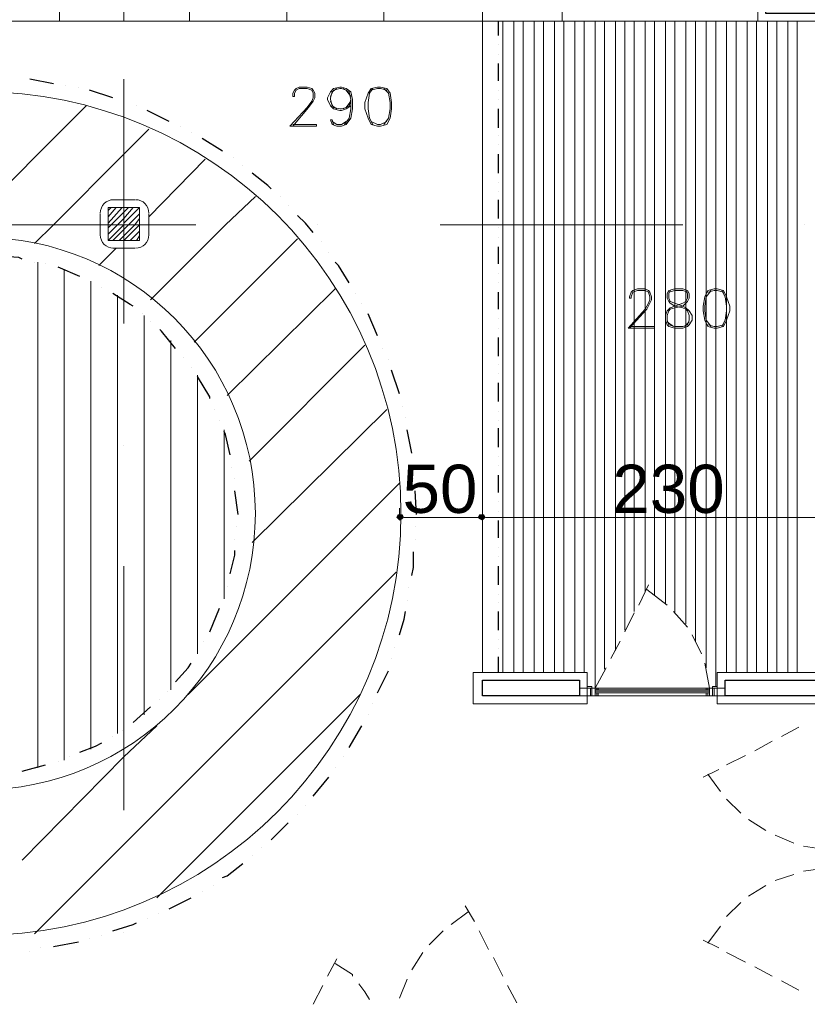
# Model space of a CAD drawing. Header units: metres. Extents: x 5.7 to 89.8, y 4 to 63.5.
# Tile 9 of 45: x 30.9 to 35.8, y 24.9 to 30.9. Entities that reach past the tile are written whole.
import ezdxf

# ---------------------------------------------------------------- set-up
doc = ezdxf.new("R2010")
doc.units = ezdxf.units.M
doc.header["$MEASUREMENT"] = 0
for name, color, linetype in [('PDF10_ax', 7, 'Continuous'), ('PDF10_column', 7, 'Continuous'), ('PDF10_dim', 7, 'Continuous'), ('PDF10_halozen', 7, 'Continuous'), ('PDF10_hatch-plan', 7, 'Continuous'), ('PDF10_khatchin', 7, 'Continuous'), ('PDF10_Layer5', 7, 'Continuous'), ('PDF10_saghf kazeb', 7, 'Continuous'), ('PDF10_Text', 7, 'Continuous'), ('PDF10_textt', 7, 'Continuous'), ('PDF10_wall', 7, 'Continuous'), ('PDF10_WIN', 7, 'Continuous')]:
    doc.layers.add(name, color=color, linetype=linetype)
doc.styles.add('PDF Arial', font='arial.ttf')

msp = doc.modelspace()

# ---------------------------------------------------------------- linework, layer by layer
at = {"layer": 'PDF10_ax', "lineweight": 9}
for points in [[(31.5839, 30.5566), (31.5839, 29.0541)], [(30.5245, 29.6609), (32.027, 29.6609)], [(32.7782, 29.6609), (32.7782, 29.6609)], [(33.5294, 29.6609), (35.0223, 29.6609)], [(35.7735, 29.6609), (35.7735, 29.6609)], [(31.5839, 28.3029), (31.5839, 28.3029)], [(31.5839, 27.5613), (31.5839, 26.0588)], [(31.5839, 25.3076), (31.5839, 25.3076)]]:
    msp.add_lwpolyline(points, dxfattribs=at)
at = {"layer": 'PDF10_column', "lineweight": 18}
for points in [[(31.5839, 31.4138), (31.5839, 30.9129)], [(31.5839, 29.815), (31.5839, 29.5164)], [(31.4876, 29.7476), (31.5069, 29.7668)], [(31.4876, 29.709), (31.5358, 29.7668)], [(31.4876, 29.6705), (31.5743, 29.7668)], [(31.4876, 29.6416), (31.5069, 29.6609), (31.5839, 29.7379), (31.6128, 29.7668)], [(31.4876, 29.6031), (31.5454, 29.6609), (31.5839, 29.6994), (31.6417, 29.7668)], [(31.4876, 29.5646), (31.5839, 29.6609), (31.5839, 29.6705), (31.6802, 29.7668)], [(31.5165, 29.5646), (31.5839, 29.632), (31.6128, 29.6609), (31.6802, 29.7283)], [(31.555, 29.5646), (31.5839, 29.5935), (31.6513, 29.6609), (31.6802, 29.6994)], [(31.738, 29.6609), (31.4394, 29.6609)], [(31.5839, 29.5646), (31.6802, 29.6609)], [(31.6224, 29.5646), (31.6802, 29.6224)], [(31.661, 29.5646), (31.6802, 29.5935)]]:
    msp.add_lwpolyline(points, dxfattribs=at)
msp.add_lwpolyline([(31.6802, 29.5646), (31.4876, 29.5646), (31.4876, 29.7668), (31.6802, 29.7668)], close=True, dxfattribs=at)
at = {"layer": 'PDF10_dim', "lineweight": 20}
for points in [[(33.279, 27.8599), (33.279, 27.9176)], [(33.7895, 27.9273), (33.7895, 27.8599), (33.7895, 27.9176)], [(33.3079, 27.8599), (33.3272, 27.8599), (33.7413, 27.8599), (33.7606, 27.8599)], [(33.8087, 27.8599), (33.828, 27.8599), (36.0432, 27.8599), (36.0624, 27.8599)]]:
    msp.add_lwpolyline(points, dxfattribs=at)
at = {"layer": 'PDF10_dim', "transparency": 33554559}
for points in [[(33.2694, 27.8791), (33.279, 27.8599), (33.2597, 27.8599)], [(33.279, 27.8791), (33.2694, 27.8791), (33.279, 27.8599)], [(33.3079, 27.8599), (33.279, 27.8599), (33.2983, 27.8791)], [(33.279, 27.8599), (33.2983, 27.8791), (33.279, 27.8791)], [(33.7702, 27.8791), (33.7606, 27.8599), (33.7895, 27.8599)], [(33.7702, 27.8791), (33.7895, 27.8599), (33.7606, 27.8599)], [(33.7895, 27.8599), (33.7895, 27.8791), (33.7702, 27.8791)], [(33.7895, 27.8791), (33.7702, 27.8791), (33.7895, 27.8599)], [(33.8087, 27.8599), (33.7991, 27.8791), (33.7895, 27.8599)], [(33.7991, 27.8791), (33.7895, 27.8599), (33.7895, 27.8791)], [(33.8087, 27.8599), (33.7895, 27.8599), (33.7991, 27.8791)], [(33.7895, 27.8599), (33.7991, 27.8791), (33.7895, 27.8791)], [(33.2597, 27.8599), (33.2694, 27.8502), (33.279, 27.8599)], [(33.2694, 27.8502), (33.279, 27.8599), (33.279, 27.8406)], [(33.279, 27.8599), (33.279, 27.8406), (33.2983, 27.8502)], [(33.2983, 27.8502), (33.3079, 27.8599), (33.279, 27.8599)], [(33.7606, 27.8599), (33.7895, 27.8599), (33.7702, 27.8502)], [(33.7606, 27.8599), (33.7702, 27.8502), (33.7895, 27.8599)], [(33.7895, 27.8599), (33.7702, 27.8502), (33.7895, 27.8406)], [(33.7702, 27.8502), (33.7895, 27.8599), (33.7895, 27.8406)], [(33.7895, 27.8406), (33.7991, 27.8502), (33.7895, 27.8599)], [(33.7991, 27.8502), (33.7895, 27.8599), (33.8087, 27.8599)], [(33.7895, 27.8599), (33.7895, 27.8406), (33.7991, 27.8502)], [(33.7991, 27.8502), (33.8087, 27.8599), (33.7895, 27.8599)]]:
    msp.add_solid(points, dxfattribs=at)
at = {"layer": 'PDF10_halozen', "lineweight": 25}
for points in [[(33.8858, 30.9129), (33.8858, 30.8263)], [(33.8858, 30.7685), (33.8858, 30.7685)], [(33.8858, 30.7107), (33.8858, 30.7107)], [(33.8858, 30.6529), (33.8858, 30.547)], [(31.1505, 30.5277), (31.006, 30.5566)], [(31.2276, 30.5181), (31.2276, 30.5181)], [(31.3046, 30.5084), (31.3046, 30.5084)], [(31.5165, 30.441), (31.372, 30.4892)], [(33.8858, 30.4892), (33.8858, 30.4892)], [(31.5839, 30.4218), (31.5839, 30.4218)], [(33.8858, 30.4314), (33.8858, 30.4314)], [(31.661, 30.3929), (31.661, 30.3929)], [(31.8632, 30.2965), (31.7284, 30.364)], [(33.8858, 30.3736), (33.8858, 30.258)], [(31.9306, 30.2677), (31.9306, 30.2677)], [(31.9981, 30.2291), (31.9981, 30.2291)], [(32.1907, 30.1136), (32.0655, 30.1906)], [(33.8858, 30.2099), (33.8858, 30.2099)], [(33.8858, 30.1521), (33.8858, 30.1521)], [(32.2581, 30.075), (32.2581, 30.075)], [(33.8858, 30.0943), (33.8858, 29.9787)], [(32.3159, 30.0269), (32.3159, 30.0269)], [(32.4892, 29.8824), (32.47, 29.9017), (32.3737, 29.9787)], [(33.8858, 29.9209), (33.8858, 29.9209)], [(32.547, 29.8342), (32.547, 29.8342)], [(33.8858, 29.8631), (33.8858, 29.8631)], [(33.8858, 29.815), (33.8858, 29.6994)], [(32.5952, 29.7765), (32.5952, 29.7765)], [(32.7493, 29.6127), (32.7011, 29.6705), (32.653, 29.7187)], [(33.8858, 29.6416), (33.8858, 29.6416)], [(33.8858, 29.5838), (33.8858, 29.5838)], [(32.7974, 29.5549), (32.7974, 29.5549)], [(33.8858, 29.526), (33.8858, 29.4201)], [(30.9579, 29.449), (30.9386, 29.4586), (30.8134, 29.4683)], [(32.8456, 29.4875), (32.8456, 29.4875)], [(31.0349, 29.4297), (31.0349, 29.4297)], [(31.1024, 29.4201), (31.1024, 29.4201)], [(31.3142, 29.3431), (31.1794, 29.4008)], [(32.9708, 29.3045), (32.9034, 29.4105), (32.8841, 29.4297)], [(33.8858, 29.3623), (33.8858, 29.3623)], [(31.3817, 29.3142), (31.3817, 29.3142)], [(31.4491, 29.2756), (31.4491, 29.2756)], [(33.8858, 29.3045), (33.8858, 29.3045)], [(31.6417, 29.1601), (31.6224, 29.1697), (31.5165, 29.2371)], [(33.0093, 29.2371), (33.0093, 29.2371)], [(33.8858, 29.2467), (33.8858, 29.1408)], [(33.0479, 29.1793), (33.0479, 29.1793)], [(31.6995, 29.1119), (31.6995, 29.1119)], [(33.1442, 28.9771), (33.0864, 29.1119)], [(33.8858, 29.083), (33.8858, 29.083)], [(31.7476, 29.0638), (31.7476, 29.0638)], [(33.8858, 29.0252), (33.8858, 29.0252)], [(31.9017, 28.9), (31.8151, 29.006), (31.8054, 29.0156)], [(33.8858, 28.9674), (33.8858, 28.8519)], [(33.1731, 28.9), (33.1731, 28.9)], [(31.9499, 28.8422), (31.9499, 28.8422)], [(31.9981, 28.7844), (31.9981, 28.7844)], [(33.2116, 28.8326), (33.2116, 28.8326)], [(33.8858, 28.8037), (33.8858, 28.8037)], [(32.1136, 28.5918), (32.1136, 28.6015), (32.0366, 28.7267)], [(33.279, 28.6207), (33.2309, 28.7652)], [(33.8858, 28.7459), (33.8858, 28.7459)], [(33.8858, 28.6881), (33.8858, 28.5726)], [(33.2983, 28.5437), (33.2983, 28.5437)], [(32.1425, 28.5244), (32.1425, 28.5244)], [(33.3175, 28.4762), (33.3175, 28.4762)], [(33.8858, 28.5148), (33.8858, 28.5148)], [(32.1714, 28.457), (32.1714, 28.457)], [(33.8858, 28.457), (33.8858, 28.457)], [(32.2388, 28.2451), (32.2099, 28.3703), (32.2003, 28.3896)], [(33.3561, 28.2547), (33.3272, 28.3992)], [(33.8858, 28.4088), (33.8858, 28.2933)], [(33.8858, 28.2355), (33.8858, 28.2355)], [(33.3657, 28.1777), (33.3657, 28.1777)], [(33.8858, 28.1777), (33.8858, 28.1777)], [(32.2485, 28.168), (32.2485, 28.168)], [(33.8858, 28.1199), (33.8858, 28.014)], [(32.2677, 28.1006), (32.2677, 28.1006)], [(33.3657, 28.1006), (33.3657, 28.1006)], [(32.287, 27.8791), (32.2677, 28.0236)], [(33.3849, 27.8791), (33.3753, 28.0236)], [(33.8858, 27.9562), (33.8858, 27.9562)], [(32.287, 27.8791), (32.287, 27.8791)], [(33.3849, 27.8791), (33.3849, 27.8791)], [(33.8858, 27.8984), (33.8858, 27.8984)], [(33.8858, 27.8406), (33.8858, 27.7346)], [(32.2774, 27.8021), (32.2774, 27.8021)], [(33.3753, 27.8021), (33.3753, 27.8021)], [(32.2677, 27.725), (32.2677, 27.725)], [(33.3753, 27.725), (33.3753, 27.725)], [(32.2388, 27.5131), (32.2677, 27.6287), (32.2677, 27.6576)], [(33.3561, 27.5035), (33.3657, 27.5517), (33.3657, 27.648)], [(33.8858, 27.6769), (33.8858, 27.6769)], [(33.8858, 27.6191), (33.8858, 27.6191)], [(33.8858, 27.5613), (33.8858, 27.4457)], [(32.2196, 27.4361), (32.2196, 27.4361)], [(33.3368, 27.4264), (33.3368, 27.4264)], [(33.8858, 27.3879), (33.8858, 27.3879)], [(32.2003, 27.3687), (32.2003, 27.3687)], [(33.3272, 27.3494), (33.3272, 27.3494)], [(33.8858, 27.3398), (33.8858, 27.3398)], [(32.1136, 27.1568), (32.1714, 27.3012)], [(33.279, 27.1375), (33.3079, 27.2338), (33.3175, 27.282)], [(33.8858, 27.282), (33.8858, 27.1664)], [(32.0751, 27.099), (32.0751, 27.099)], [(33.8858, 27.1086), (33.8858, 27.1086)], [(32.0366, 27.0316), (32.0366, 27.0316)], [(33.2501, 27.0605), (33.2501, 27.0605)], [(33.8858, 27.0508), (33.8858, 27.0508)], [(31.9017, 26.8486), (31.9788, 26.9353), (31.9981, 26.9641)], [(33.2309, 26.993), (33.2309, 26.993)], [(33.8858, 27.0027), (33.8858, 26.9064)], [(33.1442, 26.7812), (33.2116, 26.916)], [(31.8536, 26.7908), (31.8536, 26.7908)], [(31.8054, 26.7426), (31.8054, 26.7426)], [(31.6417, 26.5982), (31.7476, 26.6945)], [(33.1153, 26.7137), (33.1153, 26.7137)], [(33.0864, 26.6463), (33.0864, 26.6463)], [(31.5743, 26.55), (31.5743, 26.55)], [(32.9708, 26.4441), (33.0479, 26.5789)], [(31.5165, 26.5115), (31.5165, 26.5115)], [(31.3142, 26.4152), (31.4106, 26.4537), (31.4491, 26.473)], [(31.1794, 26.3574), (31.1794, 26.3574)], [(31.2468, 26.3863), (31.2468, 26.3863)], [(32.9323, 26.3863), (32.9323, 26.3863)], [(30.9579, 26.2996), (31.1024, 26.3381)], [(32.8841, 26.3189), (32.8841, 26.3189)], [(32.7493, 26.1455), (32.8456, 26.2611)], [(32.7011, 26.0877), (32.7011, 26.0877)], [(32.653, 26.0299), (32.653, 26.0299)], [(32.4892, 25.8758), (32.5952, 25.9818)], [(32.4315, 25.8277), (32.4315, 25.8277)], [(32.3737, 25.7795), (32.3737, 25.7795)], [(32.1907, 25.6447), (32.2196, 25.6543), (32.3159, 25.7314)], [(32.1329, 25.5965), (32.1329, 25.5965)], [(31.8632, 25.4521), (31.9403, 25.4906), (31.9981, 25.5195)], [(32.0655, 25.558), (32.0655, 25.558)], [(31.7284, 25.3943), (31.7284, 25.3943)], [(31.7958, 25.4232), (31.7958, 25.4232)], [(31.5165, 25.3172), (31.6417, 25.3557), (31.661, 25.3654)], [(31.372, 25.2691), (31.372, 25.2691)], [(31.4491, 25.2883), (31.4491, 25.2883)], [(31.0735, 25.2113), (31.0735, 25.2113)], [(31.1505, 25.2209), (31.3046, 25.2498)], [(31.006, 25.192), (31.006, 25.192)]]:
    msp.add_lwpolyline(points, dxfattribs=at)
at = {"layer": 'PDF10_hatch-plan', "lineweight": 18}
for points in [[(33.9147, 26.9064), (33.9147, 29.6609), (33.9147, 30.9129)], [(33.9821, 26.9064), (33.9821, 29.6609), (33.9821, 30.9129)], [(34.0399, 26.9064), (34.0399, 29.6609), (34.0399, 30.9129)], [(34.1073, 26.9064), (34.1073, 29.6609), (34.1073, 30.9129)], [(34.1651, 26.9064), (34.1651, 29.6609), (34.1651, 30.9129)], [(34.2325, 26.9064), (34.2325, 29.6609), (34.2325, 30.9129)], [(34.2903, 26.9064), (34.2903, 29.6609), (34.2903, 30.9129)], [(34.3577, 26.9064), (34.3577, 29.6609), (34.3577, 30.9129)], [(34.4155, 26.9064), (34.4155, 29.6609), (34.4155, 30.9129)], [(34.4829, 26.8101), (34.4829, 29.6609), (34.4829, 30.9129)], [(34.5407, 26.9256), (34.5407, 29.6609), (34.5407, 30.9129)], [(34.6081, 27.0412), (34.6081, 29.6609), (34.6081, 30.9129)], [(34.6659, 27.1664), (34.6659, 29.6609), (34.6659, 30.9129)], [(34.7237, 27.282), (34.7237, 29.6609), (34.7237, 30.9129)], [(34.7911, 27.4072), (34.7911, 29.6609), (34.7911, 30.9129)], [(34.8489, 27.3783), (34.8489, 29.6609), (34.8489, 30.9129)], [(34.9163, 27.3301), (34.9163, 29.6609), (34.9163, 30.9129)], [(34.9741, 27.2723), (34.9741, 29.6609), (34.9741, 30.9129)], [(35.0415, 27.2049), (35.0415, 29.6609), (35.0415, 30.9129)], [(35.0993, 27.099), (35.0993, 29.6609), (35.0993, 30.9129)], [(35.1667, 26.9353), (35.1667, 29.6609), (35.1667, 30.9129)], [(35.2245, 26.8197), (35.2245, 29.6609), (35.2245, 30.9129)], [(35.2919, 26.9064), (35.2919, 29.6609), (35.2919, 30.9129)], [(35.3497, 26.9064), (35.3497, 29.6609), (35.3497, 30.9129)], [(35.4171, 26.9064), (35.4171, 29.6609), (35.4171, 30.9129)], [(35.4749, 26.9064), (35.4749, 29.6609), (35.4749, 30.9129)], [(35.5423, 26.9064), (35.5423, 29.6609), (35.5423, 30.9129)], [(35.6001, 26.9064), (35.6001, 29.6609), (35.6001, 30.9129)], [(35.6675, 26.9064), (35.6675, 29.6609), (35.6675, 30.9129)], [(35.7253, 26.9064), (35.7253, 29.6609), (35.7253, 30.9129)], [(30.5341, 29.5742), (30.6208, 29.6609), (31.3528, 30.3929)], [(31.0349, 29.5453), (31.1505, 29.6609), (31.5839, 30.0943), (31.738, 30.2484)], [(31.738, 29.709), (32.0847, 30.0654)], [(32.3929, 29.8342), (32.2099, 29.6609), (31.7476, 29.1986)], [(32.0173, 28.9385), (32.653, 29.5742)], [(31.4298, 29.4105), (31.5358, 29.5164)], [(31.0542, 26.3189), (31.0542, 29.4297)], [(31.2179, 26.367), (31.2179, 29.3816)], [(31.3817, 26.4344), (31.3817, 29.3142)], [(32.2196, 28.6111), (32.8841, 29.266)], [(31.5454, 26.5307), (31.5454, 29.2275)], [(31.7091, 26.6463), (31.7091, 29.1023)], [(31.8729, 26.8004), (31.8729, 28.9482)], [(32.3544, 28.2066), (33.0671, 28.9193)], [(32.0366, 27.0219), (32.0366, 28.7363)], [(32.3737, 27.7058), (33.202, 28.5244)], [(32.2003, 27.359), (32.2003, 28.3992)], [(31.9788, 26.7715), (33.279, 28.0717)], [(31.0349, 25.298), (31.5839, 25.8469), (33.2597, 27.5228)], [(31.7862, 25.5195), (33.0382, 26.7715)], [(30.9579, 25.7506), (31.5839, 26.3863), (31.7862, 26.5789)]]:
    msp.add_lwpolyline(points, dxfattribs=at)
at = {"layer": 'PDF10_khatchin', "lineweight": 18}
for points in [[(34.7526, 27.3205), (34.8104, 27.4457)], [(34.9259, 27.3205), (34.8007, 27.4168)], [(34.6659, 27.1568), (34.7237, 27.2723)], [(35.0511, 27.1857), (34.9645, 27.282)], [(34.5792, 26.993), (34.637, 27.099)], [(35.1378, 27.0219), (35.08, 27.1375)], [(35.186, 26.8101), (35.1571, 26.9641)], [(34.4829, 26.8101), (34.5503, 26.9353)], [(35.735, 26.5693), (35.629, 26.5115)], [(35.5712, 26.4826), (35.4653, 26.4248)], [(35.4075, 26.3959), (35.2919, 26.3381)], [(35.2438, 26.3092), (35.1475, 26.2611)], [(35.2534, 26.1744), (35.1764, 26.2803)], [(35.3786, 26.0396), (35.2919, 26.1262)], [(35.5327, 25.9336), (35.4268, 26.001)], [(35.7061, 25.8566), (35.5905, 25.9047)], [(35.8987, 25.818), (35.7639, 25.8373)], [(35.8987, 25.7025), (35.7639, 25.6832)], [(35.7061, 25.6639), (35.5905, 25.6254)], [(35.5327, 25.5965), (35.4268, 25.5291)], [(33.7413, 25.375), (33.6835, 25.4713)], [(35.3786, 25.4906), (35.2919, 25.4039)], [(33.5968, 25.3557), (33.7028, 25.4328)], [(35.2534, 25.3461), (35.1764, 25.2402)], [(33.462, 25.2305), (33.5487, 25.3172)], [(33.828, 25.2016), (33.7702, 25.3172)], [(35.2438, 25.2113), (35.1475, 25.2594)], [(32.836, 25.0379), (32.8938, 25.1439)], [(33.3561, 25.0764), (33.4235, 25.1824)], [(33.9147, 25.0379), (33.8569, 25.1535)], [(35.4075, 25.1246), (35.2919, 25.1824)], [(32.9901, 25.0379), (32.9901, 25.0475), (32.8841, 25.115)], [(35.5712, 25.0379), (35.4653, 25.0957)], [(32.7493, 24.8645), (32.8071, 24.9801)], [(33.096, 24.8934), (33.0671, 24.9416), (33.0286, 24.9898)], [(33.279, 24.9031), (33.3272, 25.0186)], [(34.0013, 24.8742), (33.9436, 24.9801)], [(35.735, 24.9512), (35.629, 25.009)]]:
    msp.add_lwpolyline(points, dxfattribs=at)
at = {"layer": 'PDF10_Layer5', "lineweight": 13}
for points in [[(29.9851, 31.1345), (29.9851, 30.9129), (31.189, 30.9129), (31.189, 31.1345)], [(31.9884, 30.9129), (31.9884, 31.1345)], [(32.5856, 30.9129), (32.5856, 31.1345)], [(33.1827, 30.9129), (33.1827, 31.1345)], [(36.2358, 31.1345), (36.2358, 26.7137), (35.2341, 26.7137), (35.2341, 26.9064), (36.0335, 26.9064), (36.0335, 30.9129), (34.2807, 30.9129), (33.7895, 30.9129), (33.7895, 31.1345)], [(34.2807, 30.9129), (34.2807, 31.1345)], [(35.4846, 30.9129), (35.4846, 31.1345)], [(31.189, 30.9129), (31.9884, 30.9129), (33.7895, 30.9129)], [(31.5165, 29.815), (31.6513, 29.815)], [(31.4394, 29.7283), (31.4394, 29.5935)], [(31.738, 29.7283), (31.738, 29.5935)], [(31.5165, 29.5164), (31.6513, 29.5164)]]:
    msp.add_lwpolyline(points, dxfattribs=at)
msp.add_lwpolyline([(34.4348, 26.9064), (34.4348, 26.7137), (33.7317, 26.7137), (33.7317, 26.9064)], close=True, dxfattribs=at)
for centre, start, end in [((31.5213, 29.7331), 90, 180), ((31.6561, 29.7331), 0.00546, 90), ((31.5213, 29.5983), 180, 270), ((31.6561, 29.5983), 270, 360)]:
    msp.add_arc(centre, 0.0819, start, end, dxfattribs=at)
at = {"layer": 'PDF10_saghf kazeb', "lineweight": 18}
msp.add_lwpolyline([(33.7895, 30.9129), (33.7895, 26.9064)], dxfattribs=at)
for radius in [2.5956, 1.6999]:
    msp.add_circle((30.693, 27.8839), radius, dxfattribs=at)
at = {"layer": 'PDF10_textt', "lineweight": 20}
for points in [[(32.6241, 30.2773), (32.7686, 30.2773), (32.7686, 30.2677), (32.6048, 30.2677), (32.7108, 30.3832), (32.7397, 30.4218), (32.7493, 30.441), (32.7493, 30.4699), (32.7397, 30.4892), (32.7108, 30.4988), (32.6626, 30.4988), (32.6433, 30.4892), (32.6337, 30.4699), (32.6337, 30.4506), (32.6241, 30.4506), (32.6241, 30.4699), (32.6337, 30.4892), (32.6433, 30.4988), (32.6626, 30.5084), (32.7108, 30.5084), (32.7397, 30.4988), (32.7493, 30.4892), (32.7589, 30.4699), (32.7589, 30.441), (32.7493, 30.4218), (32.7204, 30.3832), (32.6241, 30.2677)], [(32.9804, 30.3929), (32.9515, 30.3736), (32.9227, 30.364), (32.913, 30.364), (32.8745, 30.3736), (32.8552, 30.3929), (32.836, 30.4314), (32.836, 30.441), (32.8552, 30.4795), (32.8745, 30.4988), (32.913, 30.5084), (32.9227, 30.5084), (32.9515, 30.4988), (32.9804, 30.4795), (32.9901, 30.4314), (32.9901, 30.3736), (32.9804, 30.3158), (32.9515, 30.2773), (32.9227, 30.2677), (32.8938, 30.2677), (32.8649, 30.2773), (32.8552, 30.3062), (32.8649, 30.3062), (32.8745, 30.2773)], [(32.8938, 30.3736), (32.8649, 30.3929), (32.8552, 30.4314), (32.8552, 30.441), (32.8649, 30.4795), (32.8938, 30.4988)], [(32.8552, 30.4506), (32.8745, 30.4892), (32.913, 30.4988), (32.9227, 30.4988), (32.9515, 30.4892), (32.9804, 30.4506)], [(32.9323, 30.4988), (32.9708, 30.4795), (32.9804, 30.4314), (32.9804, 30.3736), (32.9708, 30.3158), (32.9419, 30.2773)], [(33.1153, 30.4988), (33.096, 30.4699), (33.0864, 30.4121), (33.0864, 30.3736), (33.096, 30.3158), (33.1153, 30.2773)], [(33.202, 30.4892), (33.1634, 30.4988), (33.1442, 30.4988), (33.1056, 30.4892)], [(33.1827, 30.2773), (33.2116, 30.3158), (33.2212, 30.3736), (33.2212, 30.4121), (33.2116, 30.4699), (33.1827, 30.4988)], [(32.9804, 30.4218), (32.9515, 30.3832), (32.9227, 30.3736), (32.913, 30.3736), (32.8745, 30.3832), (32.8552, 30.4218)], [(32.9804, 30.4314), (32.9708, 30.3929), (32.9323, 30.3736)], [(32.9515, 30.2965), (32.9227, 30.2773), (32.8938, 30.2773), (32.8649, 30.2965)], [(33.1056, 30.2965), (33.1442, 30.2773), (33.1634, 30.2773), (33.202, 30.2965)], [(34.6948, 29.0349), (34.8489, 29.0349), (34.8489, 29.0252), (34.6852, 29.0252), (34.7911, 29.1408), (34.8104, 29.1793), (34.82, 29.1986), (34.82, 29.2179), (34.8104, 29.2467), (34.7911, 29.2564), (34.7429, 29.2564), (34.7141, 29.2467), (34.7044, 29.2179), (34.7044, 29.2082), (34.6948, 29.2082), (34.6948, 29.2179), (34.7044, 29.2467), (34.7141, 29.2564), (34.7429, 29.266), (34.7911, 29.266), (34.8104, 29.2564), (34.82, 29.2467), (34.8296, 29.2179), (34.8296, 29.1986), (34.82, 29.1793), (34.8007, 29.1408), (34.6948, 29.0252)], [(34.9452, 29.2564), (34.9356, 29.2371), (34.9356, 29.2082), (34.9452, 29.189), (34.9741, 29.1793), (35.0223, 29.1601), (35.0415, 29.1504), (35.0608, 29.1312), (35.08, 29.1023), (35.08, 29.0734), (35.0608, 29.0445), (35.0511, 29.0349), (35.0223, 29.0252), (34.9741, 29.0252), (34.9356, 29.0349), (34.9259, 29.0445), (34.9163, 29.0734), (34.9163, 29.1023), (34.9259, 29.1312), (34.9452, 29.1504), (34.9741, 29.1601), (35.0223, 29.1793), (35.0415, 29.189), (35.0511, 29.2082), (35.0511, 29.2371), (35.0415, 29.2564)], [(35.0511, 29.2467), (35.0223, 29.2564), (34.9741, 29.2564), (34.9356, 29.2467)], [(35.1956, 29.2564), (35.1667, 29.2179), (35.1571, 29.1601), (35.1571, 29.1312), (35.1667, 29.0734), (35.1956, 29.0349)], [(35.2727, 29.2467), (35.2341, 29.2564), (35.2149, 29.2564), (35.1764, 29.2467)], [(35.263, 29.0349), (35.2823, 29.0734), (35.2919, 29.1312), (35.2919, 29.1601), (35.2823, 29.2179), (35.263, 29.2564)], [(34.9259, 29.0638), (34.9645, 29.0349)], [(35.0319, 29.0349), (35.0608, 29.0638)], [(35.1764, 29.0445), (35.2149, 29.0349), (35.2341, 29.0349), (35.2727, 29.0445)]]:
    msp.add_lwpolyline(points, dxfattribs=at)
for points in [[(33.1442, 30.5084), (33.1056, 30.4988), (33.0864, 30.4699), (33.0671, 30.4121), (33.0671, 30.3736), (33.0864, 30.3158), (33.1056, 30.2773), (33.1442, 30.2677), (33.1634, 30.2677), (33.202, 30.2773), (33.2212, 30.3158), (33.2309, 30.3736), (33.2309, 30.4121), (33.2212, 30.4699), (33.202, 30.4988), (33.1634, 30.5084)], [(34.9741, 29.266), (34.9356, 29.2564), (34.9259, 29.2371), (34.9259, 29.2082), (34.9356, 29.189), (34.9452, 29.1793), (34.9741, 29.1601), (35.0223, 29.1504), (35.0415, 29.1408), (35.0511, 29.1312), (35.0608, 29.1023), (35.0608, 29.0734), (35.0511, 29.0445), (35.0223, 29.0349), (34.9741, 29.0349), (34.9356, 29.0445), (34.9259, 29.0734), (34.9259, 29.1023), (34.9356, 29.1312), (34.9452, 29.1408), (34.9741, 29.1504), (35.0223, 29.1601), (35.0415, 29.1793), (35.0511, 29.189), (35.0608, 29.2082), (35.0608, 29.2371), (35.0511, 29.2564), (35.0223, 29.266)], [(35.2149, 29.266), (35.1764, 29.2564), (35.1571, 29.2179), (35.1475, 29.1601), (35.1475, 29.1312), (35.1571, 29.0734), (35.1764, 29.0349), (35.2149, 29.0252), (35.2341, 29.0252), (35.2727, 29.0349), (35.2919, 29.0734), (35.3112, 29.1312), (35.3112, 29.1601), (35.2919, 29.2179), (35.2727, 29.2564), (35.2341, 29.266)]]:
    msp.add_lwpolyline(points, close=True, dxfattribs=at)
at = {"layer": 'PDF10_wall', "lineweight": 30}
for points in [[(36.0817, 26.8582), (36.0817, 30.9611), (35.5327, 30.9611), (35.5327, 31.1634), (36.1876, 31.1634), (36.1876, 26.7619), (35.2823, 26.7619), (35.2823, 26.8582)], [(34.3866, 26.8582), (34.3866, 26.7619), (33.7895, 26.7619), (33.7895, 26.8582)]]:
    msp.add_lwpolyline(points, close=True, dxfattribs=at)
at = {"layer": 'PDF10_WIN', "lineweight": 18}
for points in [[(34.4348, 26.8101), (34.3866, 26.8101), (34.3866, 26.7619), (34.4348, 26.7619)], [(34.454, 26.7619), (34.4348, 26.7619), (34.4348, 26.8101), (34.454, 26.8101)], [(34.4348, 26.7619), (34.4348, 26.8101), (34.454, 26.8101), (34.454, 26.7619)], [(34.4829, 26.7619), (34.4829, 26.8101), (34.454, 26.8101), (34.454, 26.7619)], [(34.4636, 26.8101), (34.4636, 26.7619), (34.4829, 26.7619), (34.4829, 26.8101)], [(34.4829, 26.8101), (34.4925, 26.8101), (34.4925, 26.8004), (34.4829, 26.8004)], [(34.5022, 26.8004), (34.5022, 26.8101), (34.4829, 26.8101), (34.4829, 26.8004)], [(34.4829, 26.7619), (34.4925, 26.7619), (34.4925, 26.7812), (34.4829, 26.7812)], [(34.5022, 26.7812), (34.5022, 26.7619), (34.4829, 26.7619), (34.4829, 26.7812)], [(35.1667, 26.7812), (35.186, 26.7812), (35.186, 26.7619), (35.186, 26.8101), (35.2149, 26.8101), (35.2149, 26.7619), (35.186, 26.7619), (35.1667, 26.7619)], [(35.1667, 26.8004), (35.1667, 26.8101), (35.186, 26.8101), (35.186, 26.8004)], [(35.1764, 26.8101), (35.1764, 26.8004), (35.186, 26.8004), (35.186, 26.8101)], [(35.1764, 26.7619), (35.1764, 26.7812), (35.186, 26.7812), (35.186, 26.7619)], [(35.2052, 26.7619), (35.186, 26.7619), (35.186, 26.8101), (35.2052, 26.8101)], [(35.2052, 26.8101), (35.2052, 26.8197), (35.2341, 26.8197), (35.2341, 26.8101)], [(35.2149, 26.8101), (35.2149, 26.7619), (35.2341, 26.7619), (35.2341, 26.8101)], [(35.2341, 26.7619), (35.2341, 26.8101), (35.2149, 26.8101), (35.2149, 26.7619)], [(35.2823, 26.8101), (35.2341, 26.8101), (35.2341, 26.7619), (35.2823, 26.7619)]]:
    msp.add_lwpolyline(points, close=True, dxfattribs=at)
for points in [[(34.4636, 26.8101), (34.4636, 26.8197), (34.4348, 26.8197), (34.4348, 26.8101)], [(34.454, 26.8101), (34.454, 26.8101)], [(34.4636, 26.8101), (34.4636, 26.8101)], [(34.4829, 26.8101), (34.4829, 26.8101)], [(35.186, 26.7908), (34.4829, 26.7908), (35.186, 26.7908)], [(34.4829, 26.7812), (35.186, 26.7812)], [(34.5022, 26.8101), (35.1667, 26.8101)], [(34.5022, 26.8004), (35.1667, 26.8004)], [(34.5022, 26.7812), (35.1667, 26.7812)], [(34.4636, 26.7619), (34.4348, 26.7619), (34.4636, 26.7619)], [(34.5022, 26.7619), (35.1667, 26.7619)], [(35.2052, 26.7619), (35.2341, 26.7619), (35.2052, 26.7619)]]:
    msp.add_lwpolyline(points, dxfattribs=at)

# ---------------------------------------------------------------- texts
at = {"layer": 'PDF10_Text', "char_height": 0.29645, "attachment_point": 7, "style": 'PDF Arial'}
for s, insert in [('50', (33.2983, 27.8838)), ('230', (34.5888, 27.8838))]:
    msp.add_mtext(s, dxfattribs=dict(at, insert=insert))

doc.saveas('drawing.dxf')
